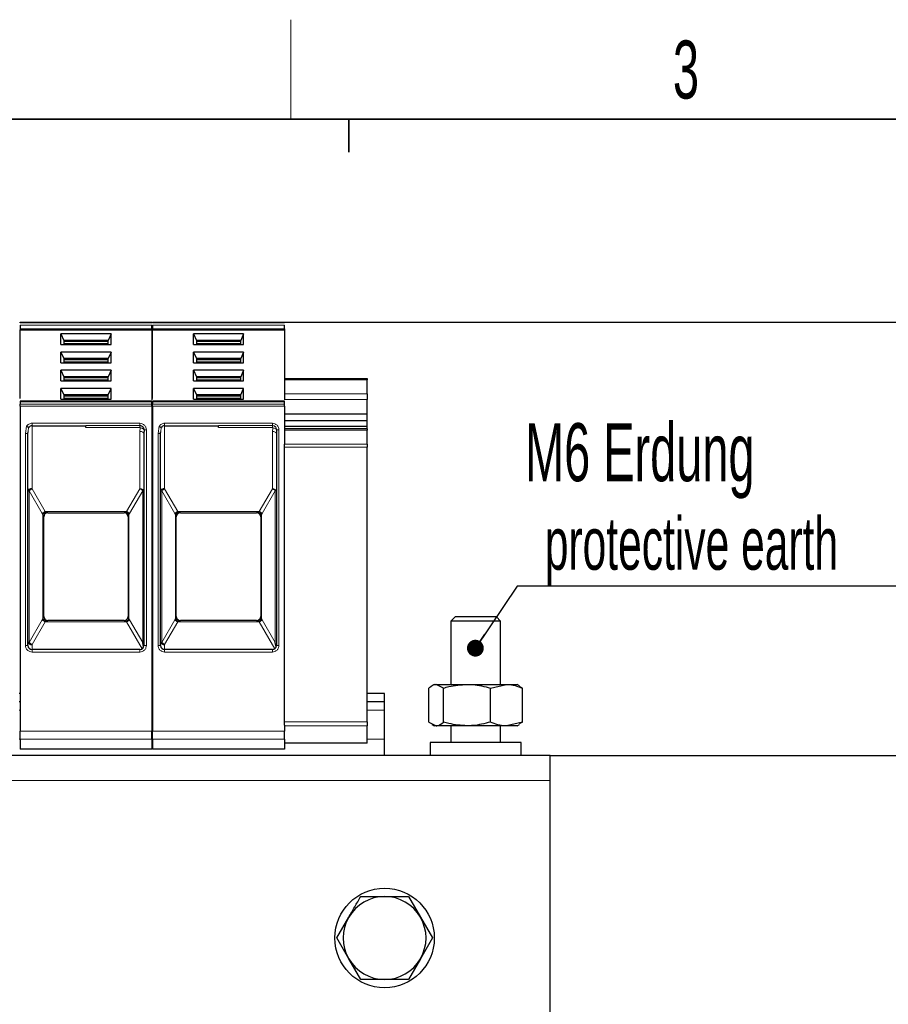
# Model space of a CAD drawing. Header units: millimetres. Extents: x 5 to 418, y 2 to 292.
# Tile 14 of 40: x 105 to 158, y 229 to 288. Entities that reach past the tile are written whole.
import ezdxf

# ---------------------------------------------------------------- set-up
doc = ezdxf.new("R2010")
doc.units = ezdxf.units.MM
doc.layers.add('SLD-0', color=7, linetype='Continuous')
doc.styles.add('SLDTEXTSTYLE0', font='TXT', dxfattribs={"width": 0.605})
doc.dimstyles.new('SLDDIMSTYLE0', dxfattribs={"dimtxt": 3.5, "dimasz": 3.302, "dimexe": 0, "dimexo": 0.0625, "dimgap": 0.875, "dimtad": 1, "dimlfac": 2, "dimrnd": 1e-09, "dimzin": 12, "dimdsep": 46, "dimtxsty": 'SLDTEXTSTYLE0', "dimsah": 1, "dimcen": 0.09, "dimadec": 0, "dimazin": 3, "dimtfac": 1, "dimtofl": 0, "dimtmove": 0, "dimatfit": 3, "dimfxl": 1, "dimfrac": 2, "dimtolj": 1, "dimtzin": 12, "dimarcsym": 0})
doc.dimstyles.new('SLDDIMSTYLE1', dxfattribs={"dimtxt": 3.5, "dimasz": 3.302, "dimexe": 0, "dimexo": 0.0625, "dimgap": 0.875, "dimtad": 1, "dimdec": 0, "dimlfac": 2, "dimrnd": 1e-09, "dimzin": 12, "dimdsep": 46, "dimtxsty": 'SLDTEXTSTYLE0', "dimsah": 1, "dimcen": 0.09, "dimadec": 0, "dimazin": 3, "dimtfac": 1, "dimtofl": 0, "dimtmove": 0, "dimatfit": 3, "dimfxl": 1, "dimfrac": 2, "dimtolj": 1, "dimtzin": 12, "dimarcsym": 0})

# ---------------------------------------------------------------- blocks, each defined once
blk = doc.blocks.new('_D_1')
at = {"layer": 'SLD-0'}
for p, q in [((137.163, 244.106), (160.959, 244.106)), ((159.959, 244.106), (159.959, 161.306)), ((151.913, 161.306), (160.959, 161.306))]:
    blk.add_line(p, q, dxfattribs=at)
for points in [[(159.959, 244.106), (159.451, 240.804), (160.467, 240.804)], [(159.959, 161.306), (160.467, 164.608), (159.451, 164.608)]]:
    blk.add_solid(points, dxfattribs=at)
at = {"layer": 'SLD-0', "insert": (155.447, 196.69), "char_height": 3.5, "attachment_point": 1, "rotation": 90, "style": 'SLDTEXTSTYLE0'}
blk.add_mtext('165,6', dxfattribs=at)
blk = doc.blocks.new('_D_2')
at = {"layer": 'SLD-0'}
for p, q in [((121.113, 270.256), (169.697, 270.256)), ((168.697, 270.256), (168.697, 161.306)), ((151.913, 161.306), (169.697, 161.306))]:
    blk.add_line(p, q, dxfattribs=at)
for points in [[(168.697, 270.256), (168.189, 266.954), (169.205, 266.954)], [(168.697, 161.306), (169.205, 164.608), (168.189, 164.608)]]:
    blk.add_solid(points, dxfattribs=at)
at = {"layer": 'SLD-0', "insert": (164.185, 211.771), "char_height": 3.5, "attachment_point": 1, "rotation": 90, "style": 'SLDTEXTSTYLE0'}
blk.add_mtext('218', dxfattribs=at)
blk = doc.blocks.new('SW_NOTE_0_16')
at = {"layer": 'SLD-0', "color": 0}
blk.add_line((30.234, 0), (0, 0), dxfattribs=at)
at = {"layer": 'SLD-0', "color": 0, "attachment_point": 1, "style": 'SLDTEXTSTYLE0'}
for s, insert, char_height in [('M6 Erdung', (0.477, 9.839), 3.5), ('protective earth', (1.667, 4.174), 3.175)]:
    blk.add_mtext(s, dxfattribs=dict(at, insert=insert, char_height=char_height))
blk = doc.blocks.new('_Dot')
at = {"color": 0, "linetype": 'ByBlock', "lineweight": -2}
blk.add_line((-0.5, 0), (-1, 0), dxfattribs=at)
at = {"color": 0, "linetype": 'ByBlock', "const_width": 0.5}
blk.add_lwpolyline([(-0.25, 0, 1), (0.25, 0, 1)], format="xyb", close=True, dxfattribs=at)

msp = doc.modelspace()

# ---------------------------------------------------------------- linework, layer by layer
at = {"color": 7, "linetype": 'Continuous', "lineweight": 25}
for p, q in [((105.1625, 270.256), (113.1125, 270.256)), ((113.1625, 270.256), (121.1125, 270.256)), ((105.1625, 269.8596), (105.1625, 269.7889)), ((105.1625, 269.7889), (113.1125, 269.7889)), ((105.1625, 265.6404), (105.1625, 269.7889)), ((113.1125, 269.8596), (113.1125, 269.7889)), ((113.1125, 269.7889), (113.1125, 265.5662)), ((113.1625, 269.8596), (113.1625, 269.7889)), ((113.1625, 269.7889), (121.1125, 269.7889)), ((113.1625, 265.6482), (113.1625, 269.7889)), ((121.1125, 269.8596), (121.1125, 269.7889)), ((121.1125, 269.7889), (121.1125, 265.5662)), ((110.6499, 269.5413), (107.6252, 269.5413)), ((107.6252, 268.9051), (107.6252, 269.5413)), ((107.6252, 269.5413), (107.8, 269.1525)), ((107.8, 269.1525), (107.8, 268.9051)), ((110.475, 269.1525), (107.8, 269.1525)), ((110.475, 269.0818), (107.8, 269.0818)), ((110.6499, 269.5413), (110.475, 269.1525)), ((110.475, 268.9051), (110.475, 269.1525)), ((110.6499, 268.9051), (110.6499, 269.5413)), ((118.6499, 269.5413), (115.6252, 269.5413)), ((115.6252, 268.9051), (115.6252, 269.5413)), ((115.6252, 269.5413), (115.8, 269.1525)), ((115.8, 269.1525), (115.8, 268.9051)), ((118.475, 269.1525), (115.8, 269.1525)), ((118.475, 269.0818), (115.8, 269.0818)), ((118.6499, 269.5413), (118.475, 269.1525)), ((118.475, 268.9051), (118.475, 269.1525)), ((118.6499, 268.9051), (118.6499, 269.5413)), ((107.6252, 268.9051), (110.6499, 268.9051)), ((115.6252, 268.9051), (118.6499, 268.9051)), ((110.6499, 268.4453), (107.6252, 268.4453)), ((107.6252, 267.8091), (107.6252, 268.4453)), ((107.6252, 268.4453), (107.8, 268.0565)), ((107.8, 268.0565), (107.8, 267.8091)), ((110.475, 268.0565), (107.8, 268.0565)), ((110.475, 267.9858), (107.8, 267.9858)), ((110.6499, 268.4453), (110.475, 268.0565)), ((110.475, 267.8091), (110.475, 268.0565)), ((110.6499, 267.8091), (110.6499, 268.4453)), ((118.6499, 268.4453), (115.6252, 268.4453)), ((115.6252, 267.8091), (115.6252, 268.4453)), ((115.6252, 268.4453), (115.8, 268.0565)), ((115.8, 268.0565), (115.8, 267.8091)), ((118.475, 268.0565), (115.8, 268.0565)), ((118.475, 267.9858), (115.8, 267.9858)), ((118.6499, 268.4453), (118.475, 268.0565)), ((118.475, 267.8091), (118.475, 268.0565)), ((118.6499, 267.8091), (118.6499, 268.4453)), ((107.6252, 267.8091), (110.6499, 267.8091)), ((110.6499, 267.3493), (107.6252, 267.3493)), ((107.6252, 266.7131), (107.6252, 267.3493)), ((107.6252, 267.3493), (107.8, 266.9605)), ((110.6499, 267.3493), (110.475, 266.9605)), ((110.6499, 266.7131), (110.6499, 267.3493)), ((115.6252, 267.8091), (118.6499, 267.8091)), ((118.6499, 267.3493), (115.6252, 267.3493)), ((115.6252, 266.7131), (115.6252, 267.3493)), ((115.6252, 267.3493), (115.8, 266.9605)), ((118.6499, 267.3493), (118.475, 266.9605)), ((118.6499, 266.7131), (118.6499, 267.3493)), ((107.6252, 266.7131), (110.6499, 266.7131)), ((107.8, 266.9605), (107.8, 266.7131)), ((110.475, 266.9605), (107.8, 266.9605)), ((110.475, 266.8898), (107.8, 266.8898)), ((110.475, 266.7131), (110.475, 266.9605)), ((115.6252, 266.7131), (118.6499, 266.7131)), ((115.8, 266.9605), (115.8, 266.7131)), ((118.475, 266.9605), (115.8, 266.9605)), ((118.475, 266.8898), (115.8, 266.8898)), ((118.475, 266.7131), (118.475, 266.9605)), ((121.1125, 266.856), (126.1125, 266.856)), ((126.1125, 266.856), (126.1125, 266.7828)), ((126.1125, 265.9328), (126.1125, 266.7828)), ((110.6499, 266.2533), (107.6252, 266.2533)), ((107.6252, 265.6171), (107.6252, 266.2533)), ((107.6252, 266.2533), (107.8, 265.8645)), ((110.475, 265.8645), (110.6499, 266.2533)), ((110.6499, 265.6171), (110.6499, 266.2533)), ((118.6499, 266.2533), (115.6252, 266.2533)), ((115.6252, 265.6171), (115.6252, 266.2533)), ((115.6252, 266.2533), (115.8, 265.8645)), ((118.475, 265.8645), (118.6499, 266.2533)), ((118.6499, 265.6171), (118.6499, 266.2533)), ((107.6252, 265.6171), (110.6499, 265.6171)), ((107.8, 265.8645), (107.8, 265.6171)), ((110.475, 265.8645), (107.8, 265.8645)), ((110.475, 265.7938), (107.8, 265.7938)), ((110.475, 265.6171), (110.475, 265.8645)), ((115.6252, 265.6171), (118.6499, 265.6171)), ((115.8, 265.8645), (115.8, 265.6171)), ((118.475, 265.8645), (115.8, 265.8645)), ((118.475, 265.7938), (115.8, 265.7938)), ((118.475, 265.6171), (118.475, 265.8645)), ((126.1125, 265.9328), (126.1125, 265.5792)), ((126.1125, 264.6953), (126.1125, 265.5792)), ((113.1145, 265.4841), (105.1606, 265.4841)), ((105.1625, 265.4402), (105.1625, 265.2999)), ((105.1625, 265.1939), (105.1625, 245.5868)), ((113.1125, 265.2999), (113.1125, 265.4402)), ((113.1125, 265.1939), (113.1125, 245.5868)), ((121.1145, 265.4841), (113.1606, 265.4841)), ((113.1625, 265.4402), (113.1625, 265.2999)), ((113.1625, 265.1939), (113.1625, 245.5868)), ((121.1125, 265.2999), (121.1125, 265.4402)), ((121.1125, 265.1939), (121.1125, 262.8907)), ((126.1125, 264.6953), (121.1125, 264.6953)), ((126.1125, 264.3064), (121.1125, 264.3064)), ((126.1125, 264.3064), (126.1125, 264.6953)), ((126.1125, 263.9529), (126.1125, 264.3064)), ((105.8875, 264.006), (109.1375, 264.006)), ((112.6451, 263.756), (112.6375, 263.5387)), ((113.8875, 264.006), (117.1375, 264.006)), ((120.6451, 263.756), (120.6375, 263.5387)), ((126.1125, 263.9529), (121.1125, 263.9529)), ((126.1125, 263.814), (121.1125, 263.814)), ((126.1125, 263.814), (126.1125, 263.9529)), ((126.1125, 263.814), (126.1125, 263.7407)), ((126.1125, 262.8907), (126.1125, 263.7407)), ((105.6351, 263.5362), (105.6399, 263.6384)), ((105.6375, 263.5386), (105.6471, 263.6378)), ((105.6375, 250.756), (105.6375, 263.5386)), ((112.62, 263.5848), (112.634, 263.5847)), ((112.6375, 263.5387), (112.6375, 250.756)), ((113.6351, 263.5362), (113.6399, 263.6384)), ((113.6375, 263.5386), (113.6471, 263.6378)), ((113.6375, 250.756), (113.6375, 263.5386)), ((120.62, 263.5848), (120.634, 263.5847)), ((120.6375, 263.5387), (120.6375, 250.756)), ((121.1125, 262.714), (121.1125, 262.8907)), ((121.1125, 246.1531), (121.1125, 262.714)), ((126.1125, 262.8907), (126.1125, 262.714)), ((126.1125, 246.1531), (126.1125, 262.714)), ((106.5875, 252.5052), (106.5875, 258.5067)), ((106.5875, 258.5067), (106.5875, 258.506)), ((106.8375, 258.756), (111.4375, 258.756)), ((111.6875, 258.5067), (111.6875, 252.5052)), ((111.6875, 258.5067), (111.6875, 258.506)), ((114.5875, 252.5052), (114.5875, 258.5067)), ((114.5875, 258.5067), (114.5875, 258.506)), ((114.8375, 258.756), (119.4375, 258.756)), ((119.6875, 258.5067), (119.6875, 252.5052)), ((119.6875, 258.5067), (119.6875, 258.506)), ((106.5875, 252.506), (106.5875, 252.5052)), ((111.6875, 252.506), (111.6875, 252.5052)), ((114.5875, 252.506), (114.5875, 252.5052)), ((119.6875, 252.506), (119.6875, 252.5052)), ((131.4125, 252.471), (131.1625, 252.221)), ((133.9125, 252.471), (131.4125, 252.471)), ((134.1625, 252.221), (133.9125, 252.471)), ((111.4375, 252.256), (106.8375, 252.256)), ((119.4375, 252.256), (114.8375, 252.256)), ((131.1625, 252.221), (131.1625, 248.406)), ((134.1625, 252.221), (131.1625, 252.221)), ((134.1625, 248.406), (134.1625, 252.221)), ((112.6188, 250.661), (112.5643, 250.9312)), ((120.6188, 250.661), (120.5643, 250.9312)), ((112.3875, 250.506), (105.8875, 250.506)), ((120.3875, 250.506), (113.8875, 250.506)), ((130.1625, 248.406), (130.0166, 248.3217)), ((130.1625, 248.406), (130.283, 248.406)), ((130.7255, 248.1827), (130.283, 248.406)), ((130.283, 248.406), (132.1366, 248.406)), ((132.1366, 248.406), (134.5162, 248.406)), ((133.5476, 248.1827), (134.5162, 248.406)), ((134.5162, 248.406), (135.1625, 248.406)), ((135.3085, 248.3217), (135.1625, 248.406)), ((135.2892, 248.2883), (135.4847, 248.1827)), ((105.1625, 247.856), (105.1125, 247.856)), ((113.1625, 247.856), (113.1125, 247.856)), ((127.1625, 247.856), (126.1125, 247.856)), ((127.1625, 247.356), (127.1625, 247.856)), ((129.8404, 246.1293), (129.8404, 248.1827)), ((130.7255, 246.1293), (130.7255, 248.1827)), ((133.5476, 246.1293), (133.5476, 248.1827)), ((135.4847, 246.1293), (135.4847, 248.1827)), ((105.1625, 247.356), (105.1125, 247.356)), ((113.1625, 247.356), (113.1125, 247.356)), ((127.1625, 247.356), (126.1125, 247.356)), ((127.1625, 246.856), (127.1625, 247.356)), ((127.1625, 245.106), (127.1625, 246.856)), ((121.1125, 245.9366), (121.1125, 246.1531)), ((121.1125, 245.9366), (121.1125, 245.5868)), ((126.1125, 246.1531), (126.1125, 245.9116)), ((126.1125, 244.8645), (126.1125, 245.9116)), ((129.8404, 246.1293), (130.283, 245.906)), ((130.0134, 245.9921), (130.1625, 245.906)), ((130.283, 245.906), (130.1625, 245.906)), ((132.1366, 245.906), (130.283, 245.906)), ((131.1625, 245.906), (131.1625, 244.906)), ((134.5162, 245.906), (132.1366, 245.906)), ((134.1625, 244.906), (134.1625, 245.906)), ((135.4847, 246.1293), (134.5162, 245.906)), ((135.1625, 245.906), (134.5162, 245.906)), ((135.1625, 245.906), (135.3116, 245.9921)), ((135.4847, 246.1293), (135.2893, 246.0307)), ((105.1625, 245.0944), (105.1625, 244.506)), ((113.1125, 245.0944), (113.1125, 244.506)), ((113.1625, 245.0944), (113.1625, 244.506)), ((121.1125, 245.0944), (121.1125, 244.506)), ((126.1125, 244.856), (121.1125, 244.856)), ((126.1125, 244.8645), (126.1125, 244.856)), ((127.1625, 244.106), (127.1625, 245.106)), ((129.9125, 244.906), (129.9125, 244.106)), ((135.4125, 244.906), (129.9125, 244.906)), ((135.4125, 244.106), (135.4125, 244.906)), ((113.1125, 244.506), (105.1625, 244.506)), ((121.1125, 244.506), (113.1625, 244.506)), ((137.1625, 244.106), (57.1625, 244.106)), ((137.1625, 242.606), (137.1625, 244.106)), ((137.1625, 228.106), (137.1625, 242.606)), ((125.7192, 235.606), (127.1625, 235.606)), ((127.1625, 235.606), (128.6059, 235.606)), ((128.6059, 235.606), (129.3276, 234.356)), ((124.2758, 233.106), (124.9975, 234.356)), ((129.3276, 234.356), (130.0493, 233.106)), ((124.9975, 231.856), (124.2758, 233.106)), ((130.0493, 233.106), (129.3276, 231.856)), ((125.7192, 230.606), (124.9975, 231.856)), ((129.3276, 231.856), (128.6059, 230.606)), ((127.1625, 230.606), (125.7192, 230.606))]:
    msp.add_line(p, q, dxfattribs=at)
at = {"color": 7, "linetype": 'Continuous', "lineweight": 18}
for p, q in [((105.1625, 270.2121), (113.1125, 270.2121)), ((113.1125, 270.0718), (105.1625, 270.0718)), ((105.1625, 269.8596), (113.1125, 269.8596)), ((113.1625, 270.2121), (121.1125, 270.2121)), ((121.1125, 270.0718), (113.1625, 270.0718)), ((113.1625, 269.8596), (121.1125, 269.8596)), ((110.475, 268.9581), (107.8, 268.9581)), ((118.475, 268.9581), (115.8, 268.9581)), ((110.475, 267.8621), (107.8, 267.8621)), ((118.475, 267.8621), (115.8, 267.8621)), ((110.475, 266.766), (107.8, 266.766)), ((118.475, 266.766), (115.8, 266.766)), ((126.1125, 266.7828), (121.1125, 266.7828)), ((110.475, 265.67), (107.8, 265.67)), ((118.475, 265.67), (115.8, 265.67)), ((121.1125, 265.9328), (126.1125, 265.9328)), ((126.1125, 265.5792), (121.1125, 265.5792)), ((113.1125, 265.4402), (105.1625, 265.4402)), ((113.1125, 265.2999), (105.1625, 265.2999)), ((113.1125, 265.1939), (105.1625, 265.1939)), ((121.1125, 265.4402), (113.1625, 265.4402)), ((121.1125, 265.2999), (113.1625, 265.2999)), ((121.1125, 265.1939), (113.1625, 265.1939)), ((105.4875, 263.5387), (105.552, 263.9737)), ((105.6471, 263.6378), (105.6736, 263.9139)), ((105.8875, 264.156), (109.1375, 264.156)), ((105.8875, 264.156), (105.8875, 264.006)), ((105.8875, 264.006), (105.8875, 260.2058)), ((109.1375, 264.156), (112.3875, 264.156)), ((109.1375, 264.0155), (112.3875, 264.0155)), ((112.3875, 263.9063), (109.1375, 263.9063)), ((112.4077, 263.881), (112.3875, 263.6637)), ((112.7875, 263.756), (112.6451, 263.756)), ((112.7875, 263.756), (112.7875, 250.756)), ((113.4875, 263.5387), (113.552, 263.9737)), ((113.6471, 263.6378), (113.6736, 263.9139)), ((113.8875, 264.156), (117.1375, 264.156)), ((113.8875, 264.156), (113.8875, 264.006)), ((113.8875, 264.006), (113.8875, 260.2058)), ((117.1375, 264.156), (120.3875, 264.156)), ((117.1375, 264.0155), (120.3875, 264.0155)), ((120.3875, 263.9063), (117.1375, 263.9063)), ((120.4077, 263.881), (120.3875, 263.6637)), ((120.7875, 263.756), (120.6451, 263.756)), ((120.7875, 263.756), (120.7875, 250.756)), ((126.1125, 263.7407), (121.1125, 263.7407)), ((105.4875, 250.756), (105.4875, 263.5387)), ((112.3875, 260.2058), (112.3875, 263.6637)), ((113.4875, 250.756), (113.4875, 263.5387)), ((120.3875, 260.2058), (120.3875, 263.6637)), ((121.1125, 262.8907), (126.1125, 262.8907)), ((126.1125, 262.714), (121.1125, 262.714)), ((105.8876, 260.2058), (106.6813, 258.831)), ((112.3875, 260.2058), (111.5938, 258.831)), ((113.8876, 260.2058), (114.6813, 258.831)), ((120.3875, 260.2058), (119.5938, 258.831)), ((105.7108, 260.0808), (105.7108, 250.9312)), ((106.5045, 258.706), (105.7108, 260.0808)), ((111.7706, 258.706), (112.5643, 260.0808)), ((112.5643, 260.0808), (112.6375, 260.0808)), ((112.5643, 250.9312), (112.5643, 260.0808)), ((113.7108, 260.0808), (113.7108, 250.9312)), ((114.5045, 258.706), (113.7108, 260.0808)), ((119.7706, 258.706), (120.5643, 260.0808)), ((120.5643, 260.0808), (120.6375, 260.0808)), ((120.5643, 250.9312), (120.5643, 260.0808)), ((106.5045, 258.706), (106.5436, 258.6499)), ((106.5436, 258.6499), (106.5436, 252.362)), ((111.5938, 258.831), (106.6813, 258.831)), ((106.6813, 258.831), (106.7204, 258.81)), ((106.8375, 258.7563), (106.8375, 258.756)), ((111.4375, 258.756), (111.4375, 258.7563)), ((111.5547, 258.81), (111.5938, 258.831)), ((111.7315, 258.6499), (111.7706, 258.706)), ((111.7315, 252.362), (111.7315, 258.6499)), ((114.5045, 258.706), (114.5436, 258.6499)), ((114.5436, 258.6499), (114.5436, 252.362)), ((119.5938, 258.831), (114.6813, 258.831)), ((114.6813, 258.831), (114.7204, 258.81)), ((114.8375, 258.7563), (114.8375, 258.756)), ((119.4375, 258.756), (119.4375, 258.7563)), ((119.5547, 258.81), (119.5938, 258.831)), ((119.7315, 258.6499), (119.7706, 258.706)), ((119.7315, 252.362), (119.7315, 258.6499)), ((105.7108, 250.9312), (106.5045, 252.306)), ((106.6813, 252.181), (105.8875, 250.8062)), ((106.5436, 252.362), (106.5045, 252.306)), ((106.7204, 252.202), (106.6813, 252.181)), ((106.6813, 252.181), (111.5938, 252.181)), ((106.8375, 252.256), (106.8375, 252.2557)), ((111.4375, 252.2557), (111.4375, 252.256)), ((111.5938, 252.181), (111.5547, 252.202)), ((111.5938, 252.181), (112.5336, 250.5531)), ((111.7706, 252.306), (111.7315, 252.362)), ((111.7706, 252.306), (112.5643, 250.9312)), ((113.7108, 250.9312), (114.5045, 252.306)), ((114.6813, 252.181), (113.8875, 250.8062)), ((114.5436, 252.362), (114.5045, 252.306)), ((114.7204, 252.202), (114.6813, 252.181)), ((114.6813, 252.181), (119.5938, 252.181)), ((114.8375, 252.256), (114.8375, 252.2557)), ((119.4375, 252.2557), (119.4375, 252.256)), ((119.5938, 252.181), (119.5547, 252.202)), ((119.5938, 252.181), (120.5336, 250.5531)), ((119.7706, 252.306), (119.7315, 252.362)), ((119.7706, 252.306), (120.5643, 250.9312)), ((105.4875, 250.756), (105.6375, 250.756)), ((105.8875, 250.8062), (105.8875, 250.506)), ((112.7875, 250.756), (112.6375, 250.756)), ((113.4875, 250.756), (113.6375, 250.756)), ((113.8875, 250.8062), (113.8875, 250.506)), ((120.7875, 250.756), (120.6375, 250.756)), ((105.8875, 250.356), (105.8875, 250.506)), ((109.1375, 250.356), (105.8875, 250.356)), ((112.3875, 250.356), (109.1375, 250.356)), ((112.3875, 250.356), (112.3875, 250.506)), ((113.8875, 250.356), (113.8875, 250.506)), ((117.1375, 250.356), (113.8875, 250.356)), ((120.3875, 250.356), (117.1375, 250.356)), ((120.3875, 250.356), (120.3875, 250.506)), ((105.1625, 246.856), (105.1125, 246.856)), ((113.1625, 246.856), (113.1125, 246.856)), ((127.1625, 246.856), (126.1125, 246.856)), ((121.1125, 246.1531), (126.1125, 246.1531)), ((126.1125, 245.9116), (121.1125, 245.9116)), ((105.1625, 245.5868), (113.1125, 245.5868)), ((113.1625, 245.5868), (121.1125, 245.5868)), ((105.1625, 245.106), (105.1125, 245.106)), ((105.1625, 245.0944), (113.1125, 245.0944)), ((113.1625, 245.106), (113.1125, 245.106)), ((113.1625, 245.0944), (121.1125, 245.0944)), ((121.1125, 244.8645), (126.1125, 244.8645)), ((127.1625, 245.106), (126.1125, 245.106)), ((137.1625, 242.606), (57.1625, 242.606))]:
    msp.add_line(p, q, dxfattribs=at)
at = {"color": 7, "linetype": 'Continuous', "lineweight": 18, "flags": 128}
for points in [[(112.3875, 264.156), (112.3875, 264.1333), (112.3875, 264.1112), (112.3875, 264.0901), (112.3875, 264.0705), (112.3875, 264.0529), (112.3875, 264.0376), (112.3875, 264.0251), (112.3875, 264.0155)], [(120.3875, 264.156), (120.3875, 264.1333), (120.3875, 264.1112), (120.3875, 264.0901), (120.3875, 264.0705), (120.3875, 264.0529), (120.3875, 264.0376), (120.3875, 264.0251), (120.3875, 264.0155)], [(112.3875, 263.6637), (112.4363, 263.6613), (112.4832, 263.6542), (112.5264, 263.6427), (112.5643, 263.6271), (112.5954, 263.6082), (112.6185, 263.5866), (112.6327, 263.5631), (112.6375, 263.5387)], [(120.3875, 263.6637), (120.4363, 263.6613), (120.4832, 263.6542), (120.5264, 263.6427), (120.5643, 263.6271), (120.5954, 263.6082), (120.6185, 263.5866), (120.6327, 263.5631), (120.6375, 263.5387)]]:
    msp.add_lwpolyline(points, dxfattribs=at)
at = {"color": 7, "linetype": 'Continuous', "lineweight": 25}
msp.add_circle((127.1625, 233.106), 3, dxfattribs=at)
for centre, radius, start, end in [((105.8875, 263.756), 0.25, 90, 119.659658), ((113.8875, 263.756), 0.25, 90, 119.659658), ((106.8375, 258.506), 0.25, 90, 180), ((111.4375, 258.506), 0.25, 360, 90), ((114.8375, 258.506), 0.25, 90, 180), ((119.4375, 258.506), 0.25, 360, 90), ((106.8375, 252.506), 0.25, 180, 270), ((111.4375, 252.506), 0.25, 270, 0), ((114.8375, 252.506), 0.25, 180, 270), ((119.4375, 252.506), 0.25, 270, 0), ((105.8875, 250.756), 0.25, 180, 270), ((112.3875, 250.756), 0.25, 270, 0), ((113.8875, 250.756), 0.25, 180, 270), ((120.3875, 250.756), 0.25, 270, 0), ((127.1625, 233.106), 2.5, 90, 150), ((127.1625, 233.106), 2.5, 30, 90), ((127.1625, 233.106), 2.5, 150, 210), ((127.1625, 233.106), 2.5, 330, 30), ((127.1625, 233.106), 2.5, 210, 270), ((127.1625, 233.106), 2.5, 270, 330)]:
    msp.add_arc(centre, radius, start, end, dxfattribs=at)
at = {"color": 7, "linetype": 'Continuous', "lineweight": 18}
for centre, radius, start, end in [((106.8785, 258.3645), 0.5065, 112.922379, 137.606396), ((106.8373, 258.5065), 0.2498, 89.946342, 179.946241), ((111.3965, 258.3645), 0.5065, 42.393604, 67.077616), ((114.8785, 258.3645), 0.5065, 112.922379, 137.606396), ((114.8373, 258.5065), 0.2498, 89.946342, 179.946241), ((119.3965, 258.3645), 0.5065, 42.393604, 67.077616), ((111.4378, 252.5055), 0.2498, 269.946342, 359.946241), ((119.4378, 252.5055), 0.2498, 269.946342, 359.946241), ((106.8785, 252.6474), 0.5065, 222.393227, 247.077659), ((111.3965, 252.6474), 0.5065, 292.92238, 317.606396), ((114.8785, 252.6474), 0.5065, 222.393227, 247.077659), ((119.3965, 252.6474), 0.5065, 292.92238, 317.606396)]:
    msp.add_arc(centre, radius, start, end, dxfattribs=at)
at = {"color": 7, "linetype": 'Continuous', "lineweight": 25}
for points in [[(105.1625, 270.2121), (105.1625, 270.2186), (105.1625, 270.2317), (105.1625, 270.2453), (105.1625, 270.2543), (105.1625, 270.2554), (105.1625, 270.256)], [(113.1125, 270.2121), (113.1125, 270.2186), (113.1125, 270.2317), (113.1125, 270.2453), (113.1125, 270.2543), (113.1125, 270.2554), (113.1125, 270.256)], [(113.1625, 270.2121), (113.1625, 270.2186), (113.1625, 270.2317), (113.1625, 270.2453), (113.1625, 270.2543), (113.1625, 270.2554), (113.1625, 270.256)], [(121.1125, 270.2121), (121.1125, 270.2186), (121.1125, 270.2317), (121.1125, 270.2453), (121.1125, 270.2543), (121.1125, 270.2554), (121.1125, 270.256)], [(105.1625, 270.0718), (105.1625, 270.0563), (105.1625, 270.0253), (105.1625, 269.9657), (105.1625, 269.9061), (105.1625, 269.8751), (105.1625, 269.8596)], [(113.1125, 269.8596), (113.1125, 269.8751), (113.1125, 269.9061), (113.1125, 269.9657), (113.1125, 270.0253), (113.1125, 270.0563), (113.1125, 270.0718)], [(113.1625, 270.0718), (113.1625, 270.0563), (113.1625, 270.0253), (113.1625, 269.9657), (113.1625, 269.9061), (113.1625, 269.8751), (113.1625, 269.8596)], [(121.1125, 269.8596), (121.1125, 269.8751), (121.1125, 269.9061), (121.1125, 269.9657), (121.1125, 270.0253), (121.1125, 270.0563), (121.1125, 270.0718)], [(105.1625, 265.4841), (105.1625, 265.4821), (105.1625, 265.478), (105.1625, 265.4528), (105.1625, 265.4402)], [(105.1625, 265.1939), (105.1625, 265.2037), (105.1625, 265.2233), (105.1625, 265.2516), (105.1625, 265.2779), (105.1625, 265.2926), (105.1625, 265.2999)], [(113.1125, 265.4402), (113.1125, 265.4528), (113.1125, 265.478), (113.1125, 265.4821), (113.1125, 265.4841)], [(113.1125, 265.1939), (113.1125, 265.2037), (113.1125, 265.2233), (113.1125, 265.2516), (113.1125, 265.2779), (113.1125, 265.2926), (113.1125, 265.2999)], [(113.1625, 265.4841), (113.1625, 265.4821), (113.1625, 265.478), (113.1625, 265.4528), (113.1625, 265.4402)], [(113.1625, 265.1939), (113.1625, 265.2037), (113.1625, 265.2233), (113.1625, 265.2516), (113.1625, 265.2779), (113.1625, 265.2926), (113.1625, 265.2999)], [(121.1125, 265.4402), (121.1125, 265.4528), (121.1125, 265.478), (121.1125, 265.4821), (121.1125, 265.4841)], [(121.1125, 265.1939), (121.1125, 265.2037), (121.1125, 265.2233), (121.1125, 265.2516), (121.1125, 265.2779), (121.1125, 265.2926), (121.1125, 265.2999)], [(109.1375, 263.9063), (109.1375, 263.9301), (109.1375, 263.9777), (109.1375, 264.0029), (109.1375, 264.0155)], [(117.1375, 263.9063), (117.1375, 263.9301), (117.1375, 263.9777), (117.1375, 264.0029), (117.1375, 264.0155)], [(105.6375, 260.081), (105.6385, 260.0809), (105.6404, 260.0809), (105.6554, 260.0809), (105.6781, 260.0808), (105.6999, 260.0808), (105.7108, 260.0808)], [(113.6375, 260.081), (113.6385, 260.0809), (113.6404, 260.0809), (113.6554, 260.0809), (113.6781, 260.0808), (113.6999, 260.0808), (113.7108, 260.0808)], [(105.8875, 250.8062), (105.8705, 250.8142), (105.8365, 250.8301), (105.7884, 250.8611), (105.7446, 250.8951), (105.7221, 250.9192), (105.7108, 250.9312)], [(113.8875, 250.8062), (113.8705, 250.8142), (113.8365, 250.8301), (113.7884, 250.8611), (113.7446, 250.8951), (113.7221, 250.9192), (113.7108, 250.9312)], [(105.1625, 245.0944), (105.1625, 245.1103), (105.1625, 245.1422), (105.1625, 245.2595), (105.1625, 245.4121), (105.1625, 245.5285), (105.1625, 245.5868)], [(113.1125, 245.0944), (113.1125, 245.1103), (113.1125, 245.1422), (113.1125, 245.2595), (113.1125, 245.4121), (113.1125, 245.5285), (113.1125, 245.5868)], [(113.1625, 245.0944), (113.1625, 245.1103), (113.1625, 245.1422), (113.1625, 245.2595), (113.1625, 245.4121), (113.1625, 245.5285), (113.1625, 245.5868)], [(121.1125, 245.0944), (121.1125, 245.1103), (121.1125, 245.1422), (121.1125, 245.2595), (121.1125, 245.4121), (121.1125, 245.5285), (121.1125, 245.5868)]]:
    msp.add_open_spline(points, degree=3, dxfattribs=at)
at = {"color": 7, "linetype": 'Continuous', "lineweight": 18}
for points, knots in [([(105.552, 263.9737), (105.572, 264.0003), (105.612, 264.0535), (105.6948, 264.1104), (105.7878, 264.1492), (105.8542, 264.1537), (105.8875, 264.156)], [0, 0, 0, 0, 0.2492254, 0.49995182, 0.7492335, 1, 1, 1, 1]), ([(112.3875, 264.156), (112.4378, 264.1506), (112.5155, 264.1423), (112.6087, 264.0925), (112.6723, 264.0409), (112.724, 263.9772), (112.7739, 263.884), (112.7822, 263.8063), (112.7875, 263.756)], [0, 0, 0, 0, 0.239443, 0.3695074, 0.4999998, 0.6300645, 0.760557, 1, 1, 1, 1]), ([(112.3875, 264.0155), (112.4092, 264.0139), (112.4607, 264.01), (112.5251, 263.9793), (112.5769, 263.9354), (112.6129, 263.8871), (112.6399, 263.826), (112.6433, 263.78), (112.6451, 263.756)], [0, 0, 0, 0, 0.1603892, 0.3803465, 0.5131189, 0.6607116, 0.8230373, 1, 1, 1, 1]), ([(112.3875, 263.9063), (112.389, 263.9061), (112.392, 263.9058), (112.396, 263.9042), (112.3997, 263.9018), (112.4039, 263.8976), (112.4076, 263.8905), (112.4077, 263.8843), (112.4077, 263.881)], [0, 0, 0, 0, 0.1137136, 0.2239461, 0.3364528, 0.4566627, 0.7103769, 1, 1, 1, 1]), ([(112.4077, 263.881), (112.4337, 263.8761), (112.487, 263.866), (112.559, 263.8357), (112.6166, 263.7977), (112.6358, 263.7696), (112.6451, 263.756)], [0, 0, 0, 0, 0.2433247, 0.5000001, 0.7566754, 1, 1, 1, 1]), ([(113.552, 263.9737), (113.572, 264.0003), (113.612, 264.0535), (113.6948, 264.1104), (113.7878, 264.1492), (113.8542, 264.1537), (113.8875, 264.156)], [0, 0, 0, 0, 0.2492254, 0.49995182, 0.7492335, 1, 1, 1, 1]), ([(120.3875, 264.156), (120.4378, 264.1506), (120.5155, 264.1423), (120.6087, 264.0925), (120.6723, 264.0409), (120.724, 263.9772), (120.7739, 263.884), (120.7822, 263.8063), (120.7875, 263.756)], [0, 0, 0, 0, 0.23944297, 0.36950744, 0.49999981, 0.63006447, 0.76055703, 1, 1, 1, 1]), ([(120.3875, 264.0155), (120.4092, 264.0139), (120.4607, 264.01), (120.5251, 263.9793), (120.5769, 263.9354), (120.6129, 263.8871), (120.6399, 263.826), (120.6433, 263.78), (120.6451, 263.756)], [0, 0, 0, 0, 0.1603892, 0.3803465, 0.5131189, 0.6607116, 0.8230373, 1, 1, 1, 1]), ([(120.3875, 263.9063), (120.389, 263.9061), (120.392, 263.9058), (120.396, 263.9042), (120.3997, 263.9018), (120.4039, 263.8976), (120.4076, 263.8905), (120.4077, 263.8843), (120.4077, 263.881)], [0, 0, 0, 0, 0.1137136, 0.2239461, 0.3364528, 0.4566627, 0.7103769, 1, 1, 1, 1]), ([(120.4077, 263.881), (120.4337, 263.8761), (120.487, 263.866), (120.559, 263.8357), (120.6166, 263.7977), (120.6358, 263.7696), (120.6451, 263.756)], [0, 0, 0, 0, 0.2433247, 0.5000001, 0.7566754, 1, 1, 1, 1]), ([(106.5436, 258.6499), (106.554, 258.6655), (106.5751, 258.6972), (106.6188, 258.7419), (106.6682, 258.7815), (106.7032, 258.8006), (106.7204, 258.81)], [0, 0, 0, 0, 0.2460807, 0.5, 0.7539193, 1, 1, 1, 1]), ([(106.5875, 258.5067), (106.5874, 258.508), (106.5871, 258.5106), (106.5837, 258.5231), (106.5706, 258.5654), (106.5551, 258.6139), (106.5436, 258.6499)], [0, 0, 0, 0, 0.0804047, 0.1687507, 0.3816896, 1, 1, 1, 1]), ([(106.7204, 258.81), (106.7512, 258.7964), (106.793, 258.7781), (106.8274, 258.7623), (106.8363, 258.7576), (106.8372, 258.7567), (106.8375, 258.7563)], [0, 0, 0, 0, 0.6068166, 0.8244318, 0.9155486, 1, 1, 1, 1]), ([(111.4375, 258.7563), (111.438, 258.7568), (111.439, 258.7579), (111.45, 258.7635), (111.4861, 258.7797), (111.5267, 258.7976), (111.5547, 258.81)], [0, 0, 0, 0, 0.09326127, 0.19502968, 0.44361031, 1, 1, 1, 1]), ([(111.7315, 258.6499), (111.7204, 258.6664), (111.6984, 258.6993), (111.6534, 258.7445), (111.6046, 258.7829), (111.571, 258.8011), (111.5547, 258.81)], [0, 0, 0, 0, 0.2601416, 0.5186855, 0.7674541, 1, 1, 1, 1]), ([(111.7315, 258.6499), (111.72, 258.6139), (111.7045, 258.5654), (111.6914, 258.5231), (111.688, 258.5106), (111.6877, 258.508), (111.6875, 258.5067)], [0, 0, 0, 0, 0.6183097, 0.8312477, 0.919594, 1, 1, 1, 1]), ([(114.5436, 258.6499), (114.554, 258.6655), (114.5751, 258.6972), (114.6188, 258.7419), (114.6682, 258.7815), (114.7032, 258.8006), (114.7204, 258.81)], [0, 0, 0, 0, 0.2460807, 0.5, 0.7539193, 1, 1, 1, 1]), ([(114.5875, 258.5067), (114.5874, 258.508), (114.5871, 258.5106), (114.5837, 258.5231), (114.5706, 258.5654), (114.5551, 258.6139), (114.5436, 258.6499)], [0, 0, 0, 0, 0.0804047, 0.1687507, 0.3816896, 1, 1, 1, 1]), ([(114.7204, 258.81), (114.7512, 258.7964), (114.793, 258.7781), (114.8274, 258.7623), (114.8363, 258.7576), (114.8372, 258.7567), (114.8375, 258.7563)], [0, 0, 0, 0, 0.6068166, 0.8244318, 0.9155486, 1, 1, 1, 1]), ([(119.4375, 258.7563), (119.438, 258.7568), (119.439, 258.7579), (119.45, 258.7635), (119.4861, 258.7797), (119.5267, 258.7976), (119.5547, 258.81)], [0, 0, 0, 0, 0.09326127, 0.19502968, 0.44361031, 1, 1, 1, 1]), ([(119.7315, 258.6499), (119.7204, 258.6664), (119.6984, 258.6993), (119.6534, 258.7445), (119.6046, 258.7829), (119.571, 258.8011), (119.5547, 258.81)], [0, 0, 0, 0, 0.2601416, 0.5186855, 0.7674541, 1, 1, 1, 1]), ([(119.7315, 258.6499), (119.72, 258.6139), (119.7045, 258.5654), (119.6914, 258.5231), (119.688, 258.5106), (119.6877, 258.508), (119.6875, 258.5067)], [0, 0, 0, 0, 0.6183097, 0.8312477, 0.919594, 1, 1, 1, 1]), ([(106.5436, 252.362), (106.5551, 252.3981), (106.5706, 252.4466), (106.5837, 252.4889), (106.5871, 252.5014), (106.5874, 252.504), (106.5875, 252.5052)], [0, 0, 0, 0, 0.6183097, 0.8312477, 0.919594, 1, 1, 1, 1]), ([(111.6875, 252.5052), (111.6877, 252.504), (111.688, 252.5014), (111.6914, 252.4889), (111.7045, 252.4466), (111.72, 252.3981), (111.7315, 252.362)], [0, 0, 0, 0, 0.0804047, 0.1687507, 0.3816896, 1, 1, 1, 1]), ([(114.5436, 252.362), (114.5551, 252.3981), (114.5706, 252.4466), (114.5837, 252.4889), (114.5871, 252.5014), (114.5874, 252.504), (114.5875, 252.5052)], [0, 0, 0, 0, 0.6183097, 0.8312477, 0.919594, 1, 1, 1, 1]), ([(119.6875, 252.5052), (119.6877, 252.504), (119.688, 252.5014), (119.6914, 252.4889), (119.7045, 252.4466), (119.72, 252.3981), (119.7315, 252.362)], [0, 0, 0, 0, 0.0804047, 0.1687507, 0.3816896, 1, 1, 1, 1]), ([(106.5436, 252.362), (106.5546, 252.3455), (106.5767, 252.3127), (106.6217, 252.2675), (106.6705, 252.2291), (106.7041, 252.2108), (106.7204, 252.202)], [0, 0, 0, 0, 0.2601416, 0.5186855, 0.7674541, 1, 1, 1, 1]), ([(106.8375, 252.2557), (106.8372, 252.2553), (106.8363, 252.2543), (106.8274, 252.2496), (106.793, 252.2339), (106.7512, 252.2155), (106.7204, 252.202)], [0, 0, 0, 0, 0.0844437, 0.1755676, 0.3932383, 1, 1, 1, 1]), ([(111.5547, 252.202), (111.5239, 252.2155), (111.4821, 252.2339), (111.4477, 252.2496), (111.4388, 252.2543), (111.4379, 252.2553), (111.4375, 252.2557)], [0, 0, 0, 0, 0.6068166, 0.8244318, 0.9155486, 1, 1, 1, 1]), ([(111.5547, 252.202), (111.571, 252.2108), (111.6046, 252.2291), (111.6534, 252.2675), (111.6984, 252.3127), (111.7204, 252.3455), (111.7315, 252.362)], [0, 0, 0, 0, 0.2325467, 0.4813155, 0.7398589, 1, 1, 1, 1]), ([(114.5436, 252.362), (114.5546, 252.3455), (114.5767, 252.3127), (114.6217, 252.2675), (114.6705, 252.2291), (114.7041, 252.2108), (114.7204, 252.202)], [0, 0, 0, 0, 0.2601416, 0.5186855, 0.7674541, 1, 1, 1, 1]), ([(114.8375, 252.2557), (114.8372, 252.2553), (114.8363, 252.2543), (114.8274, 252.2496), (114.793, 252.2339), (114.7512, 252.2155), (114.7204, 252.202)], [0, 0, 0, 0, 0.0844437, 0.1755676, 0.3932383, 1, 1, 1, 1]), ([(119.5547, 252.202), (119.5239, 252.2155), (119.4821, 252.2339), (119.4477, 252.2496), (119.4388, 252.2543), (119.4379, 252.2553), (119.4375, 252.2557)], [0, 0, 0, 0, 0.6068166, 0.8244318, 0.9155486, 1, 1, 1, 1]), ([(119.5547, 252.202), (119.571, 252.2108), (119.6046, 252.2291), (119.6534, 252.2675), (119.6984, 252.3127), (119.7204, 252.3455), (119.7315, 252.362)], [0, 0, 0, 0, 0.2325467, 0.4813155, 0.7398589, 1, 1, 1, 1]), ([(105.8875, 250.356), (105.8372, 250.3614), (105.7596, 250.3696), (105.6664, 250.4194), (105.6028, 250.4711), (105.551, 250.5348), (105.5012, 250.628), (105.4929, 250.7057), (105.4875, 250.756)], [0, 0, 0, 0, 0.239443, 0.3695074, 0.4999998, 0.6300645, 0.760557, 1, 1, 1, 1]), ([(112.7875, 250.756), (112.7822, 250.7057), (112.7739, 250.6281), (112.7241, 250.5348), (112.6724, 250.4712), (112.6088, 250.4195), (112.5156, 250.3697), (112.4378, 250.3614), (112.3875, 250.356)], [0, 0, 0, 0, 0.239443, 0.3695074, 0.4999998, 0.6300645, 0.760557, 1, 1, 1, 1]), ([(113.8875, 250.356), (113.8372, 250.3614), (113.7596, 250.3696), (113.6664, 250.4194), (113.6028, 250.4711), (113.551, 250.5348), (113.5012, 250.628), (113.4929, 250.7057), (113.4875, 250.756)], [0, 0, 0, 0, 0.23944297, 0.36950744, 0.49999981, 0.63006447, 0.76055703, 1, 1, 1, 1]), ([(120.7875, 250.756), (120.7822, 250.7057), (120.7739, 250.6281), (120.7241, 250.5348), (120.6724, 250.4712), (120.6088, 250.4195), (120.5156, 250.3697), (120.4378, 250.3614), (120.3875, 250.356)], [0, 0, 0, 0, 0.239443, 0.3695074, 0.4999998, 0.6300645, 0.760557, 1, 1, 1, 1])]:
    msp.add_open_spline(points, degree=3, knots=knots, dxfattribs=at)
at = {"color": 7, "linetype": 'Continuous', "lineweight": 25}
for points, knots in [([(105.552, 263.9737), (105.564, 263.9679), (105.589, 263.9555), (105.6261, 263.9374), (105.6558, 263.9227), (105.6685, 263.9164), (105.6736, 263.9139)], [0, 0, 0, 0, 0.2392567, 0.5015013, 0.8007506, 1, 1, 1, 1]), ([(105.6736, 263.9139), (105.6752, 263.9136), (105.6784, 263.9128), (105.6884, 263.9175), (105.7049, 263.9308), (105.7271, 263.9492), (105.7476, 263.9636), (105.7597, 263.9708), (105.7638, 263.9732)], [0, 0, 0, 0, 0.077668, 0.1661398, 0.3954533, 0.6672433, 0.8863212, 1, 1, 1, 1]), ([(113.552, 263.9737), (113.564, 263.9679), (113.589, 263.9555), (113.6261, 263.9374), (113.6558, 263.9227), (113.6685, 263.9164), (113.6736, 263.9139)], [0, 0, 0, 0, 0.2392567, 0.5015013, 0.8007506, 1, 1, 1, 1]), ([(113.6736, 263.9139), (113.6752, 263.9136), (113.6784, 263.9128), (113.6884, 263.9175), (113.7049, 263.9308), (113.7271, 263.9492), (113.7476, 263.9636), (113.7597, 263.9708), (113.7638, 263.9732)], [0, 0, 0, 0, 0.077668, 0.1661398, 0.3954533, 0.6672433, 0.8863212, 1, 1, 1, 1]), ([(105.8876, 260.2058), (105.8548, 260.2039), (105.7894, 260.2002), (105.7068, 260.1713), (105.649, 260.13), (105.6414, 260.0973), (105.6375, 260.081)], [0, 0, 0, 0, 0.249998, 0.4999987, 0.7499993, 1, 1, 1, 1]), ([(105.7108, 260.0808), (105.7221, 260.0928), (105.7446, 260.1169), (105.7884, 260.1509), (105.8366, 260.1819), (105.8706, 260.1978), (105.8876, 260.2058)], [0, 0, 0, 0, 0.2500013, 0.5000026, 0.7500039, 1, 1, 1, 1]), ([(113.8876, 260.2058), (113.8548, 260.2039), (113.7894, 260.2002), (113.7068, 260.1713), (113.649, 260.13), (113.6414, 260.0973), (113.6375, 260.081)], [0, 0, 0, 0, 0.249998, 0.4999987, 0.7499993, 1, 1, 1, 1]), ([(113.7108, 260.0808), (113.7221, 260.0928), (113.7446, 260.1169), (113.7884, 260.1509), (113.8366, 260.1819), (113.8706, 260.1978), (113.8876, 260.2058)], [0, 0, 0, 0, 0.2500013, 0.5000026, 0.7500039, 1, 1, 1, 1]), ([(105.6375, 250.9316), (105.6412, 250.9152), (105.6486, 250.8824), (105.7063, 250.8409), (105.7891, 250.8118), (105.8547, 250.8081), (105.8875, 250.8062)], [0, 0, 0, 0, 0.25, 0.5, 0.75, 1, 1, 1, 1]), ([(105.7108, 250.9312), (105.6998, 250.9312), (105.6779, 250.9313), (105.6551, 250.9314), (105.6402, 250.9315), (105.6384, 250.9316), (105.6375, 250.9316)], [0, 0, 0, 0, 0.25, 0.5, 0.75, 1, 1, 1, 1]), ([(113.6375, 250.9316), (113.6412, 250.9152), (113.6486, 250.8824), (113.7063, 250.8409), (113.7891, 250.8118), (113.8547, 250.8081), (113.8875, 250.8062)], [0, 0, 0, 0, 0.25, 0.5, 0.75, 1, 1, 1, 1]), ([(113.7108, 250.9312), (113.6998, 250.9312), (113.6779, 250.9313), (113.6551, 250.9314), (113.6402, 250.9315), (113.6384, 250.9316), (113.6375, 250.9316)], [0, 0, 0, 0, 0.25, 0.5, 0.75, 1, 1, 1, 1]), ([(130.283, 248.406), (130.2725, 248.4058), (130.123, 248.4026), (129.9766, 248.2886), (129.8404, 248.1827)], [0, 0, 0, 0, 0.0702006, 1, 1, 1, 1]), ([(130.7255, 248.1827), (130.8298, 248.2125), (131.2894, 248.3439), (131.7672, 248.3789), (132.1366, 248.406)], [0, 0, 0, 0, 0.2269026, 1, 1, 1, 1]), ([(132.1366, 248.406), (132.2532, 248.4032), (132.7308, 248.392), (133.196, 248.2728), (133.5476, 248.1827)], [0, 0, 0, 0, 0.2443658, 1, 1, 1, 1]), ([(134.5162, 248.406), (134.5391, 248.4058), (134.8662, 248.4026), (135.1867, 248.2886), (135.4847, 248.1827)], [0, 0, 0, 0, 0.0702006, 1, 1, 1, 1]), ([(130.283, 245.906), (130.2934, 245.9062), (130.4429, 245.9094), (130.5893, 246.0233), (130.7255, 246.1293)], [0, 0, 0, 0, 0.0702006, 1, 1, 1, 1]), ([(132.1366, 245.906), (131.7672, 245.933), (131.2894, 245.968), (130.8298, 246.0995), (130.7255, 246.1293)], [0, 0, 0, 0, 0.7730974, 1, 1, 1, 1]), ([(133.5476, 246.1293), (133.196, 246.0392), (132.7308, 245.9199), (132.2532, 245.9087), (132.1366, 245.906)], [0, 0, 0, 0, 0.7556342, 1, 1, 1, 1]), ([(134.5162, 245.906), (134.4932, 245.9063), (134.3194, 245.9083), (133.9916, 245.957), (133.6965, 246.0715), (133.5476, 246.1293)], [0, 0, 0, 0, 0.0700627, 0.5307704, 1, 1, 1, 1]), ([(124.9975, 234.356), (125.1184, 234.5654), (125.363, 234.989), (125.5996, 235.3988), (125.7192, 235.606)], [0, 0, 0, 0, 0.4945107, 1, 1, 1, 1]), ([(128.6059, 230.606), (128.3715, 230.606), (127.8984, 230.606), (127.4093, 230.606), (127.1625, 230.606)], [0, 0, 0, 0, 0.49545796, 1, 1, 1, 1])]:
    msp.add_open_spline(points, degree=3, knots=knots, dxfattribs=at)
at = {"color": 7, "linetype": 'Continuous', "lineweight": 18}
for points in [[(112.3875, 263.9063), (112.3875, 263.9301), (112.3875, 263.9778), (112.3875, 264.0029), (112.3875, 264.0155)], [(120.3875, 263.9063), (120.3875, 263.9301), (120.3875, 263.9778), (120.3875, 264.0029), (120.3875, 264.0155)], [(105.4875, 263.5387), (105.5072, 263.5387), (105.5465, 263.5387), (105.5961, 263.5387), (105.6308, 263.5386), (105.6353, 263.5386), (105.6375, 263.5386)], [(113.4875, 263.5387), (113.5072, 263.5387), (113.5465, 263.5387), (113.5961, 263.5387), (113.6308, 263.5386), (113.6353, 263.5386), (113.6375, 263.5386)], [(112.6375, 260.0808), (112.6338, 260.0972), (112.6263, 260.1299), (112.5685, 260.1712), (112.4858, 260.2002), (112.4203, 260.2039), (112.3875, 260.2058)], [(112.5643, 260.0808), (112.553, 260.0928), (112.5305, 260.1169), (112.4867, 260.1509), (112.4385, 260.1818), (112.4045, 260.1978), (112.3875, 260.2058)], [(120.6375, 260.0808), (120.6338, 260.0972), (120.6263, 260.1299), (120.5685, 260.1712), (120.4858, 260.2002), (120.4203, 260.2039), (120.3875, 260.2058)], [(120.5643, 260.0808), (120.553, 260.0928), (120.5305, 260.1169), (120.4867, 260.1509), (120.4385, 260.1818), (120.4045, 260.1978), (120.3875, 260.2058)], [(111.6875, 258.5067), (111.6838, 258.5394), (111.6763, 258.6048), (111.6185, 258.6873), (111.5358, 258.745), (111.4703, 258.7525), (111.4375, 258.7563)], [(119.6875, 258.5067), (119.6838, 258.5394), (119.6763, 258.6048), (119.6185, 258.6873), (119.5358, 258.745), (119.4703, 258.7525), (119.4375, 258.7563)], [(106.8375, 252.2557), (106.8048, 252.2595), (106.7393, 252.267), (106.6566, 252.3247), (106.5988, 252.4071), (106.5913, 252.4725), (106.5875, 252.5052)], [(114.8375, 252.2557), (114.8048, 252.2595), (114.7393, 252.267), (114.6566, 252.3247), (114.5988, 252.4071), (114.5913, 252.4725), (114.5875, 252.5052)]]:
    msp.add_open_spline(points, degree=3, dxfattribs=at)
at = {"layer": 'SLD-0', "lineweight": 18}
msp.add_line((121.5, 282.5), (121.5, 288.5), dxfattribs=at)
at = {"layer": 'SLD-0', "lineweight": 35}
msp.add_line((408, 282.5), (26, 282.5), dxfattribs=at)
at = {"layer": 'SLD-0'}
for p, q in [((125, 280.5), (125, 282.5)), ((125, 282.5), (125, 280.5)), ((135.1618, 254.3215), (132.6411, 250.5883))]:
    msp.add_line(p, q, dxfattribs=at)

# ---------------------------------------------------------------- block references
msp.add_blockref('SW_NOTE_0_16', (135.1618, 254.3215), dxfattribs=at)
at = {"layer": 'SLD-0', "xscale": 1.016, "yscale": 1.016, "rotation": 235.9730204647}
msp.add_blockref('_Dot', (132.6411, 250.5883, -23.5127), dxfattribs=at)

# ---------------------------------------------------------------- texts
at = {"layer": 'SLD-0', "insert": (145.3527, 287.243), "char_height": 3.5, "attachment_point": 2, "style": 'SLDTEXTSTYLE0'}
msp.add_mtext('3', dxfattribs=at)

# ---------------------------------------------------------------- dimensions: what is measured, and where the dimension line sits
at = {"layer": 'SLD-0'}
for base, p1, dimstyle, picture, middle in [((168.6968, 161.306), (121.1125, 270.256), 'SLDDIMSTYLE1', '_D_2', (168.6968, 215.781)), ((159.9589, 161.306), (137.1625, 244.106), 'SLDDIMSTYLE0', '_D_1', (159.9589, 202.706))]:
    dim = msp.add_linear_dim(base=base, p1=p1, p2=(151.9125, 161.306), angle=90, dimstyle=dimstyle, dxfattribs=at)
    dim.commit()
    dim.dimension.update_dxf_attribs({"geometry": picture, "text_midpoint": middle, "dimtype": 160})

doc.saveas('drawing.dxf')
